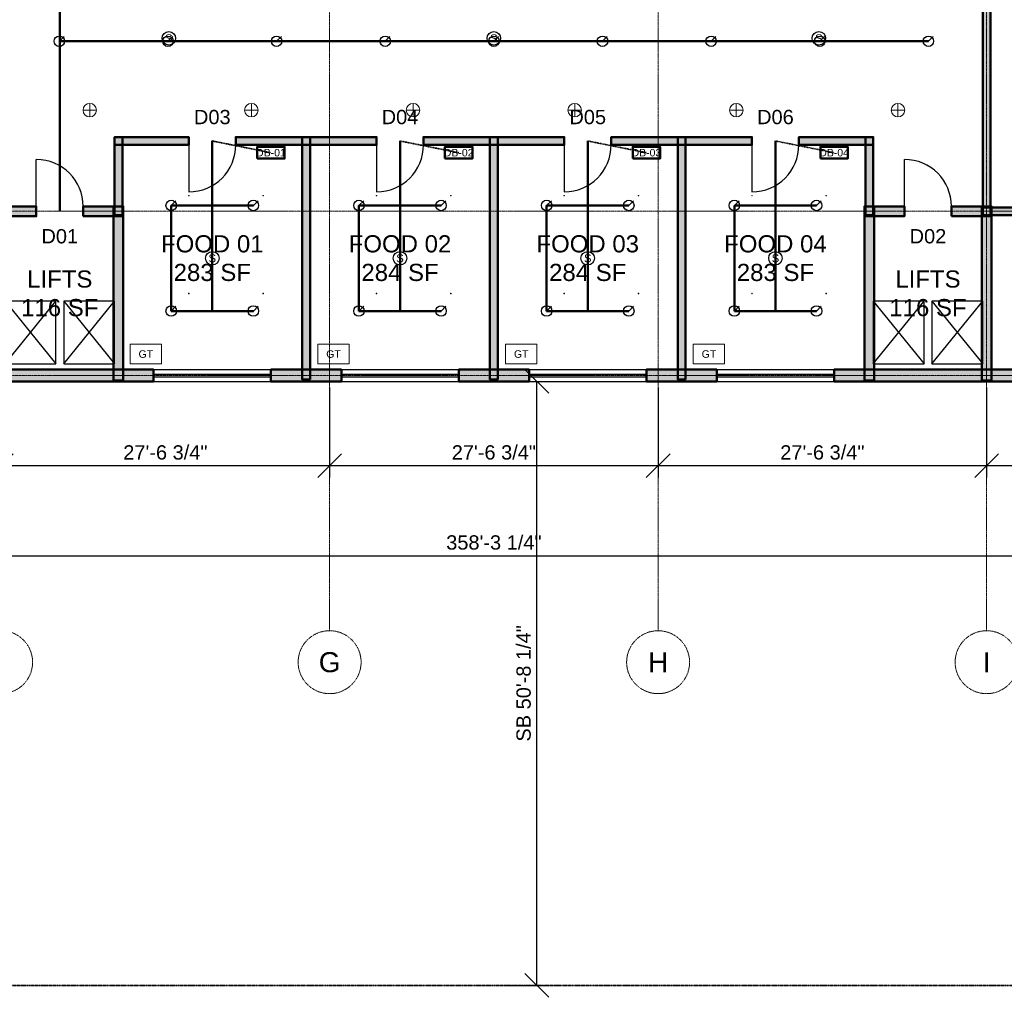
# Model space of a CAD drawing. Header units: inches. Extents: x -108 to 4832, y -12 to 3555.
# Tile 7 of 15: x 1885 to 2876, y -12 to 973. Entities that reach past the tile are written whole.
import ezdxf
from ezdxf.enums import TextEntityAlignment as Align

# ---------------------------------------------------------------- set-up
doc = ezdxf.new("R2010")
doc.units = ezdxf.units.IN
doc.header["$LTSCALE"] = 0.03937
doc.header["$MEASUREMENT"] = 0
for name, pattern in [('CENTER', [5.08, 3.175, -0.635, 0.635, -0.635]), ('DASHED', [1.524, 1.27, -0.254]), ('PHANTOM', [6.35, 3.175, -0.635, 0.635, -0.635, 0.635, -0.635])]:
    doc.linetypes.add(name, pattern=pattern)
for name, color, linetype, lineweight in [('A-ANNO-DIMS', 1, 'Continuous', 18), ('A-ANNO-SYMB', 2, 'Continuous', 18), ('A-AREA-IDEN', 2, 'Continuous', 18), ('A-DOOR', 3, 'Continuous', 25), ('A-FLOR-EVTR', 251, 'Continuous', 25), ('A-GLAZ', 4, 'Continuous', 25), ('A-WALL', 7, 'Continuous', 50), ('A-WALL-PATT', 8, 'Continuous', 9), ('C-PROP-LINE', 1, 'PHANTOM', 35), ('E-ANNO-TEXT', 52, 'Continuous', 18), ('E-DB', 6, 'Continuous', 50), ('E-FALM', 230, 'Continuous', 25), ('E-LITE', 2, 'Continuous', 18), ('E-TRAY', 210, 'DASHED', 35), ('FP-SPRK-HEAD', 1, 'Continuous', 25), ('FP-SPRK-PIPE', 12, 'Continuous', 50), ('M-HVAC-SCD', 4, 'Continuous', 18), ('P-ANNO-TEXT', 94, 'Continuous', 18), ('P-FIXT', 90, 'Continuous', 18), ('S-GRID', 1, 'CENTER', 13)]:
    doc.layers.add(name, color=color, linetype=linetype, lineweight=lineweight)
doc.styles.add('NCS-ARIAL', font='arial.ttf')
doc.dimstyles.new('ARCH-48', dxfattribs={"dimscale": 192, "dimtxt": 0.075, "dimasz": 0.0625, "dimexe": 0.0625, "dimexo": 0.0625, "dimgap": 0.03125, "dimtad": 1, "dimdec": 4, "dimzin": 3, "dimdsep": 46, "dimlunit": 4, "dimtxsty": 'NCS-ARIAL', "dimtsz": 0.0625, "dimcen": 2.5, "dimclrd": 256, "dimclre": 256, "dimclrt": 256, "dimazin": 3, "dimtfac": 1, "dimtmove": 0, "dimatfit": 3})

msp = doc.modelspace()

# ---------------------------------------------------------------- hatches: boundary and pattern name
at = {"layer": 'A-WALL-PATT'}
for points in [[(2862.20472, 775.59055), (2862.20472, 1610.23622), (2854.33071, 1610.23622), (2854.33071, 775.59055)], [(1980.31496, 846.45669), (2055.11811, 846.45669), (2055.11811, 854.33071), (1980.31496, 854.33071)], [(1988.18898, 775.59055), (1988.18898, 854.33071), (1980.31496, 854.33071), (1980.31496, 775.59055)], [(2102.3622, 846.45669), (2244.09449, 846.45669), (2244.09449, 854.33071), (2102.3622, 854.33071)], [(2177.16535, 610.23622), (2177.16535, 854.33071), (2169.29134, 854.33071), (2169.29134, 610.23622)], [(2291.33858, 846.45669), (2433.07087, 846.45669), (2433.07087, 854.33071), (2291.33858, 854.33071)], [(2366.14173, 610.23622), (2366.14173, 854.33071), (2358.26772, 854.33071), (2358.26772, 610.23622)], [(2480.31496, 846.45669), (2622.04724, 846.45669), (2622.04724, 854.33071), (2480.31496, 854.33071)], [(2555.11811, 610.23622), (2555.11811, 854.33071), (2547.24409, 854.33071), (2547.24409, 610.23622)], [(2669.29134, 846.45669), (2744.09449, 846.45669), (2744.09449, 854.33071), (2669.29134, 854.33071)], [(2744.09449, 775.59055), (2744.09449, 854.33071), (2736.22047, 854.33071), (2736.22047, 775.59055)], [(1861.22047, 774.6063), (1901.5748, 774.6063), (1901.5748, 784.44882), (1861.22047, 784.44882)], [(1948.8189, 774.6063), (1989.17323, 774.6063), (1989.17323, 784.44882), (1948.8189, 784.44882)], [(1989.17323, 609.25197), (1989.17323, 784.44882), (1979.33071, 784.44882), (1979.33071, 609.25197)], [(2735.23622, 774.6063), (2775.59055, 774.6063), (2775.59055, 784.44882), (2735.23622, 784.44882)], [(2745.07874, 609.25197), (2745.07874, 784.44882), (2735.23622, 784.44882), (2735.23622, 609.25197)], [(2822.83465, 774.6063), (2863.18898, 774.6063), (2863.18898, 784.44882), (2822.83465, 784.44882)], [(2863.18898, 609.25197), (2863.18898, 784.44882), (2853.34646, 784.44882), (2853.34646, 609.25197)], [(2854.33071, 775.59055), (3003.93701, 775.59055), (3003.93701, 783.46457), (2854.33071, 783.46457)], [(1724.40945, 608.26772), (2019.68504, 608.26772), (2019.68504, 620.07874), (1724.40945, 620.07874)], [(2137.79528, 608.26772), (2208.66142, 608.26772), (2208.66142, 620.07874), (2137.79528, 620.07874)], [(2326.77165, 608.26772), (2397.6378, 608.26772), (2397.6378, 620.07874), (2326.77165, 620.07874)], [(2515.74803, 608.26772), (2586.61417, 608.26772), (2586.61417, 620.07874), (2515.74803, 620.07874)], [(2704.72441, 608.26772), (3082.67717, 608.26772), (3082.67717, 620.07874), (2704.72441, 620.07874)]]:
    msp.add_hatch(color=256, dxfattribs=at).paths.add_polyline_path(points)

# ---------------------------------------------------------------- linework, layer by layer
at = {"layer": 'A-DOOR'}
for p, q in [((2055.11811, 846.45669), (2055.11811, 799.2126)), ((2244.09449, 846.45669), (2244.09449, 799.2126)), ((2433.07087, 846.45669), (2433.07087, 799.2126)), ((2622.04724, 846.45669), (2622.04724, 799.2126)), ((1901.5748, 784.44882), (1901.5748, 831.69291)), ((2775.59055, 784.44882), (2775.59055, 831.69291))]:
    msp.add_line(p, q, dxfattribs=at)
for centre, start, end in [((2055.11811, 846.45669), -90, 0), ((2244.09449, 846.45669), -90, 0), ((2433.07087, 846.45669), -90, 0), ((2622.04724, 846.45669), -90, 0), ((1901.5748, 784.44882), 0, 90), ((2775.59055, 784.44882), 0, 90)]:
    msp.add_arc(centre, 47.24409, start, end, dxfattribs=at)
at = {"layer": 'A-FLOR-EVTR'}
for p, q in [((1870.07874, 625.98425), (1921.25984, 688.97638)), ((1870.07874, 688.97638), (1921.25984, 625.98425)), ((1929.13386, 625.98425), (1980.31496, 688.97638)), ((1929.13386, 688.97638), (1980.31496, 625.98425)), ((2744.09449, 625.98425), (2795.27559, 688.97638)), ((2744.09449, 688.97638), (2795.27559, 625.98425)), ((2803.14961, 625.98425), (2854.33071, 688.97638)), ((2803.14961, 688.97638), (2854.33071, 625.98425))]:
    msp.add_line(p, q, dxfattribs=at)
for points in [[(1870.07874, 625.98425), (1921.25984, 625.98425), (1921.25984, 688.97638), (1870.07874, 688.97638)], [(1929.13386, 625.98425), (1980.31496, 625.98425), (1980.31496, 688.97638), (1929.13386, 688.97638)], [(2744.09449, 625.98425), (2795.27559, 625.98425), (2795.27559, 688.97638), (2744.09449, 688.97638)], [(2803.14961, 625.98425), (2854.33071, 625.98425), (2854.33071, 688.97638), (2803.14961, 688.97638)]]:
    msp.add_lwpolyline(points, close=True, dxfattribs=at)
at = {"layer": 'A-GLAZ'}
for p, q in [((2019.68504, 620.07874), (2137.79528, 620.07874)), ((2019.68504, 615.64961), (2137.79528, 615.64961)), ((2208.66142, 620.07874), (2326.77165, 620.07874)), ((2208.66142, 615.64961), (2326.77165, 615.64961)), ((2397.6378, 620.07874), (2515.74803, 620.07874)), ((2397.6378, 615.64961), (2515.74803, 615.64961)), ((2586.61417, 620.07874), (2704.72441, 620.07874)), ((2586.61417, 615.64961), (2704.72441, 615.64961)), ((2019.68504, 612.69685), (2137.79528, 612.69685)), ((2019.68504, 608.26772), (2137.79528, 608.26772)), ((2208.66142, 612.69685), (2326.77165, 612.69685)), ((2208.66142, 608.26772), (2326.77165, 608.26772)), ((2397.6378, 612.69685), (2515.74803, 612.69685)), ((2397.6378, 608.26772), (2515.74803, 608.26772)), ((2586.61417, 612.69685), (2704.72441, 612.69685)), ((2586.61417, 608.26772), (2704.72441, 608.26772))]:
    msp.add_line(p, q, dxfattribs=at)
at = {"layer": 'A-WALL'}
for p, q in [((2055.11811, 846.45669), (2055.11811, 854.33071)), ((2102.3622, 846.45669), (2102.3622, 854.33071)), ((2244.09449, 846.45669), (2244.09449, 854.33071)), ((2291.33858, 846.45669), (2291.33858, 854.33071)), ((2433.07087, 846.45669), (2433.07087, 854.33071)), ((2480.31496, 846.45669), (2480.31496, 854.33071)), ((2622.04724, 846.45669), (2622.04724, 854.33071)), ((2669.29134, 846.45669), (2669.29134, 854.33071)), ((1901.5748, 774.6063), (1901.5748, 784.44882)), ((1948.8189, 774.6063), (1948.8189, 784.44882)), ((2775.59055, 774.6063), (2775.59055, 784.44882)), ((2822.83465, 774.6063), (2822.83465, 784.44882)), ((2019.68504, 608.26772), (2019.68504, 620.07874)), ((2137.79528, 608.26772), (2137.79528, 620.07874)), ((2208.66142, 608.26772), (2208.66142, 620.07874)), ((2326.77165, 608.26772), (2326.77165, 620.07874)), ((2397.6378, 608.26772), (2397.6378, 620.07874)), ((2515.74803, 608.26772), (2515.74803, 620.07874)), ((2586.61417, 608.26772), (2586.61417, 620.07874)), ((2704.72441, 608.26772), (2704.72441, 620.07874))]:
    msp.add_line(p, q, dxfattribs=at)
for points in [[(2862.20472, 775.59055), (2862.20472, 1610.23622), (2854.33071, 1610.23622), (2854.33071, 775.59055)], [(1980.31496, 846.45669), (2055.11811, 846.45669), (2055.11811, 854.33071), (1980.31496, 854.33071)], [(1988.18898, 775.59055), (1988.18898, 854.33071), (1980.31496, 854.33071), (1980.31496, 775.59055)], [(2102.3622, 846.45669), (2244.09449, 846.45669), (2244.09449, 854.33071), (2102.3622, 854.33071)], [(2177.16535, 610.23622), (2177.16535, 854.33071), (2169.29134, 854.33071), (2169.29134, 610.23622)], [(2291.33858, 846.45669), (2433.07087, 846.45669), (2433.07087, 854.33071), (2291.33858, 854.33071)], [(2366.14173, 610.23622), (2366.14173, 854.33071), (2358.26772, 854.33071), (2358.26772, 610.23622)], [(2480.31496, 846.45669), (2622.04724, 846.45669), (2622.04724, 854.33071), (2480.31496, 854.33071)], [(2555.11811, 610.23622), (2555.11811, 854.33071), (2547.24409, 854.33071), (2547.24409, 610.23622)], [(2669.29134, 846.45669), (2744.09449, 846.45669), (2744.09449, 854.33071), (2669.29134, 854.33071)], [(2744.09449, 775.59055), (2744.09449, 854.33071), (2736.22047, 854.33071), (2736.22047, 775.59055)], [(1861.22047, 774.6063), (1901.5748, 774.6063), (1901.5748, 784.44882), (1861.22047, 784.44882)], [(1948.8189, 774.6063), (1989.17323, 774.6063), (1989.17323, 784.44882), (1948.8189, 784.44882)], [(1989.17323, 609.25197), (1989.17323, 784.44882), (1979.33071, 784.44882), (1979.33071, 609.25197)], [(2735.23622, 774.6063), (2775.59055, 774.6063), (2775.59055, 784.44882), (2735.23622, 784.44882)], [(2745.07874, 609.25197), (2745.07874, 784.44882), (2735.23622, 784.44882), (2735.23622, 609.25197)], [(2822.83465, 774.6063), (2863.18898, 774.6063), (2863.18898, 784.44882), (2822.83465, 784.44882)], [(2863.18898, 609.25197), (2863.18898, 784.44882), (2853.34646, 784.44882), (2853.34646, 609.25197)], [(2854.33071, 775.59055), (3003.93701, 775.59055), (3003.93701, 783.46457), (2854.33071, 783.46457)], [(1724.40945, 608.26772), (2019.68504, 608.26772), (2019.68504, 620.07874), (1724.40945, 620.07874)], [(2137.79528, 608.26772), (2208.66142, 608.26772), (2208.66142, 620.07874), (2137.79528, 620.07874)], [(2326.77165, 608.26772), (2397.6378, 608.26772), (2397.6378, 620.07874), (2326.77165, 620.07874)], [(2515.74803, 608.26772), (2586.61417, 608.26772), (2586.61417, 620.07874), (2515.74803, 620.07874)], [(2704.72441, 608.26772), (3082.67717, 608.26772), (3082.67717, 620.07874), (2704.72441, 620.07874)]]:
    msp.add_lwpolyline(points, close=True, dxfattribs=at)
at = {"layer": 'C-PROP-LINE'}
msp.add_lwpolyline([(0, 0), (4724.40945, 0), (4724.40945, 3543.30709), (0, 3543.30709)], close=True, dxfattribs=at)
at = {"layer": 'E-DB'}
for points in [[(2124.01575, 832.67717), (2151.5748, 832.67717), (2151.5748, 844.48819), (2124.01575, 844.48819)], [(2312.99213, 832.67717), (2340.55118, 832.67717), (2340.55118, 844.48819), (2312.99213, 844.48819)], [(2501.9685, 832.67717), (2529.52756, 832.67717), (2529.52756, 844.48819), (2501.9685, 844.48819)], [(2690.94488, 832.67717), (2718.50394, 832.67717), (2718.50394, 844.48819), (2690.94488, 844.48819)]]:
    msp.add_lwpolyline(points, close=True, dxfattribs=at)
at = {"layer": 'E-FALM'}
for centre in [(2034.99563, 953.74016), (2362.20472, 953.74016), (2689.41382, 953.74016), (2078.74016, 732.28346), (2267.71654, 732.28346), (2456.69291, 732.28346), (2645.66929, 732.28346)]:
    msp.add_circle(centre, 6.80315, dxfattribs=at)
at = {"layer": 'E-LITE'}
for p, q in [((1955.38058, 874.59449), (1955.38058, 888.20079)), ((2118.11024, 874.59449), (2118.11024, 888.20079)), ((2280.8399, 874.59449), (2280.8399, 888.20079)), ((2443.56955, 874.59449), (2443.56955, 888.20079)), ((2606.29921, 874.59449), (2606.29921, 888.20079)), ((2769.02887, 874.59449), (2769.02887, 888.20079)), ((1948.57743, 881.39764), (1962.18373, 881.39764)), ((2111.30709, 881.39764), (2124.91339, 881.39764)), ((2274.03675, 881.39764), (2287.64304, 881.39764)), ((2436.7664, 881.39764), (2450.3727, 881.39764)), ((2599.49606, 881.39764), (2613.10236, 881.39764)), ((2762.22572, 881.39764), (2775.83202, 881.39764))]:
    msp.add_line(p, q, dxfattribs=at)
for centre in [(1955.38058, 881.39764), (2118.11024, 881.39764), (2280.8399, 881.39764), (2443.56955, 881.39764), (2606.29921, 881.39764), (2769.02887, 881.39764)]:
    msp.add_circle(centre, 6.80315, dxfattribs=at)
at = {"layer": 'E-TRAY'}
for p, q in [((2078.74016, 850.3937), (2137.79528, 838.58268)), ((2267.71654, 850.3937), (2326.77165, 838.58268)), ((2456.69291, 850.3937), (2515.74803, 838.58268)), ((2645.66929, 850.3937), (2704.72441, 838.58268))]:
    msp.add_line(p, q, dxfattribs=at)
at = {"layer": 'FP-SPRK-HEAD'}
for p, q in [((1924.75941, 950.7874), (1929.52161, 955.54961)), ((2034.12073, 950.7874), (2038.88294, 955.54961)), ((2143.48206, 950.7874), (2148.24427, 955.54961)), ((2252.84339, 950.7874), (2257.6056, 955.54961)), ((2362.20472, 950.7874), (2366.96693, 955.54961)), ((2471.56605, 950.7874), (2476.32826, 955.54961)), ((2580.92738, 950.7874), (2585.68959, 955.54961)), ((2690.28871, 950.7874), (2695.05092, 955.54961)), ((2799.65004, 950.7874), (2804.41225, 955.54961)), ((2037.40157, 785.43307), (2042.16378, 790.19528)), ((2120.07874, 785.43307), (2124.84094, 790.19528)), ((2226.37795, 785.43307), (2231.14016, 790.19528)), ((2309.05512, 785.43307), (2313.81732, 790.19528)), ((2415.35433, 785.43307), (2420.11654, 790.19528)), ((2498.0315, 785.43307), (2502.7937, 790.19528)), ((2604.33071, 785.43307), (2609.09291, 790.19528)), ((2687.00787, 785.43307), (2691.77008, 790.19528)), ((2037.40157, 679.13386), (2042.16378, 683.89606)), ((2120.07874, 679.13386), (2124.84094, 683.89606)), ((2226.37795, 679.13386), (2231.14016, 683.89606)), ((2309.05512, 679.13386), (2313.81732, 683.89606)), ((2415.35433, 679.13386), (2420.11654, 683.89606)), ((2498.0315, 679.13386), (2502.7937, 683.89606)), ((2604.33071, 679.13386), (2609.09291, 683.89606)), ((2687.00787, 679.13386), (2691.77008, 683.89606))]:
    msp.add_line(p, q, dxfattribs=at)
for centre in [(1924.75941, 950.7874), (2034.12073, 950.7874), (2143.48206, 950.7874), (2252.84339, 950.7874), (2362.20472, 950.7874), (2471.56605, 950.7874), (2580.92738, 950.7874), (2690.28871, 950.7874), (2799.65004, 950.7874), (2037.40157, 785.43307), (2120.07874, 785.43307), (2226.37795, 785.43307), (2309.05512, 785.43307), (2415.35433, 785.43307), (2498.0315, 785.43307), (2604.33071, 785.43307), (2687.00787, 785.43307), (2037.40157, 679.13386), (2120.07874, 679.13386), (2226.37795, 679.13386), (2309.05512, 679.13386), (2415.35433, 679.13386), (2498.0315, 679.13386), (2604.33071, 679.13386), (2687.00787, 679.13386)]:
    msp.add_circle(centre, 5.29134, dxfattribs=at)
at = {"layer": 'FP-SPRK-PIPE'}
for p, q in [((1925.19685, 1694.88189), (1925.19685, 779.52756)), ((1924.75941, 950.7874), (2034.12073, 950.7874)), ((2034.12073, 950.7874), (2143.48206, 950.7874)), ((2143.48206, 950.7874), (2252.84339, 950.7874)), ((2252.84339, 950.7874), (2362.20472, 950.7874)), ((2362.20472, 950.7874), (2471.56605, 950.7874)), ((2471.56605, 950.7874), (2580.92738, 950.7874)), ((2580.92738, 950.7874), (2690.28871, 950.7874)), ((2690.28871, 950.7874), (2799.65004, 950.7874)), ((2078.74016, 679.13386), (2078.74016, 850.3937)), ((2267.71654, 679.13386), (2267.71654, 850.3937)), ((2456.69291, 679.13386), (2456.69291, 850.3937)), ((2645.66929, 679.13386), (2645.66929, 850.3937)), ((2037.40157, 785.43307), (2120.07874, 785.43307)), ((2037.40157, 679.13386), (2037.40157, 785.43307)), ((2226.37795, 785.43307), (2309.05512, 785.43307)), ((2226.37795, 679.13386), (2226.37795, 785.43307)), ((2415.35433, 785.43307), (2498.0315, 785.43307)), ((2415.35433, 679.13386), (2415.35433, 785.43307)), ((2604.33071, 785.43307), (2687.00787, 785.43307)), ((2604.33071, 679.13386), (2604.33071, 785.43307)), ((2037.40157, 679.13386), (2120.07874, 679.13386)), ((2037.40157, 679.13386), (2078.74016, 679.13386)), ((2226.37795, 679.13386), (2309.05512, 679.13386)), ((2226.37795, 679.13386), (2267.71654, 679.13386)), ((2415.35433, 679.13386), (2498.0315, 679.13386)), ((2415.35433, 679.13386), (2456.69291, 679.13386)), ((2604.33071, 679.13386), (2687.00787, 679.13386)), ((2604.33071, 679.13386), (2645.66929, 679.13386))]:
    msp.add_line(p, q, dxfattribs=at)
at = {"layer": 'M-HVAC-SCD'}
for p, q in [((2054.82051, 794.97799), (2055.41571, 795.57319)), ((2054.82051, 795.57319), (2055.41571, 794.97799)), ((2129.62366, 794.97799), (2130.21886, 795.57319)), ((2129.62366, 795.57319), (2130.21886, 794.97799)), ((2243.79689, 794.97799), (2244.39209, 795.57319)), ((2243.79689, 795.57319), (2244.39209, 794.97799)), ((2318.60004, 794.97799), (2319.19524, 795.57319)), ((2318.60004, 795.57319), (2319.19524, 794.97799)), ((2432.77327, 794.97799), (2433.36847, 795.57319)), ((2432.77327, 795.57319), (2433.36847, 794.97799)), ((2507.57642, 794.97799), (2508.17162, 795.57319)), ((2507.57642, 795.57319), (2508.17162, 794.97799)), ((2621.74964, 794.97799), (2622.34484, 795.57319)), ((2621.74964, 795.57319), (2622.34484, 794.97799)), ((2696.55279, 794.97799), (2697.14799, 795.57319)), ((2696.55279, 795.57319), (2697.14799, 794.97799)), ((2054.82051, 696.55279), (2055.41571, 697.14799)), ((2054.82051, 697.14799), (2055.41571, 696.55279)), ((2129.62366, 696.55279), (2130.21886, 697.14799)), ((2129.62366, 697.14799), (2130.21886, 696.55279)), ((2243.79689, 696.55279), (2244.39209, 697.14799)), ((2243.79689, 697.14799), (2244.39209, 696.55279)), ((2318.60004, 696.55279), (2319.19524, 697.14799)), ((2318.60004, 697.14799), (2319.19524, 696.55279)), ((2432.77327, 696.55279), (2433.36847, 697.14799)), ((2432.77327, 697.14799), (2433.36847, 696.55279)), ((2507.57642, 696.55279), (2508.17162, 697.14799)), ((2507.57642, 697.14799), (2508.17162, 696.55279)), ((2621.74964, 696.55279), (2622.34484, 697.14799)), ((2621.74964, 697.14799), (2622.34484, 696.55279)), ((2696.55279, 696.55279), (2697.14799, 697.14799)), ((2696.55279, 697.14799), (2697.14799, 696.55279))]:
    msp.add_line(p, q, dxfattribs=at)
for points in [[(2054.82051, 794.97799), (2055.41571, 794.97799), (2055.41571, 795.57319), (2054.82051, 795.57319)], [(2129.62366, 794.97799), (2130.21886, 794.97799), (2130.21886, 795.57319), (2129.62366, 795.57319)], [(2243.79689, 794.97799), (2244.39209, 794.97799), (2244.39209, 795.57319), (2243.79689, 795.57319)], [(2318.60004, 794.97799), (2319.19524, 794.97799), (2319.19524, 795.57319), (2318.60004, 795.57319)], [(2432.77327, 794.97799), (2433.36847, 794.97799), (2433.36847, 795.57319), (2432.77327, 795.57319)], [(2507.57642, 794.97799), (2508.17162, 794.97799), (2508.17162, 795.57319), (2507.57642, 795.57319)], [(2621.74964, 794.97799), (2622.34484, 794.97799), (2622.34484, 795.57319), (2621.74964, 795.57319)], [(2696.55279, 794.97799), (2697.14799, 794.97799), (2697.14799, 795.57319), (2696.55279, 795.57319)], [(2054.82051, 696.55279), (2055.41571, 696.55279), (2055.41571, 697.14799), (2054.82051, 697.14799)], [(2129.62366, 696.55279), (2130.21886, 696.55279), (2130.21886, 697.14799), (2129.62366, 697.14799)], [(2243.79689, 696.55279), (2244.39209, 696.55279), (2244.39209, 697.14799), (2243.79689, 697.14799)], [(2318.60004, 696.55279), (2319.19524, 696.55279), (2319.19524, 697.14799), (2318.60004, 697.14799)], [(2432.77327, 696.55279), (2433.36847, 696.55279), (2433.36847, 697.14799), (2432.77327, 697.14799)], [(2507.57642, 696.55279), (2508.17162, 696.55279), (2508.17162, 697.14799), (2507.57642, 697.14799)], [(2621.74964, 696.55279), (2622.34484, 696.55279), (2622.34484, 697.14799), (2621.74964, 697.14799)], [(2696.55279, 696.55279), (2697.14799, 696.55279), (2697.14799, 697.14799), (2696.55279, 697.14799)]]:
    msp.add_lwpolyline(points, close=True, dxfattribs=at)
at = {"layer": 'P-FIXT'}
for points in [[(1996.06299, 625.98425), (2027.55906, 625.98425), (2027.55906, 645.66929), (1996.06299, 645.66929)], [(2185.03937, 625.98425), (2216.53543, 625.98425), (2216.53543, 645.66929), (2185.03937, 645.66929)], [(2374.01575, 625.98425), (2405.51181, 625.98425), (2405.51181, 645.66929), (2374.01575, 645.66929)], [(2562.99213, 625.98425), (2594.48819, 625.98425), (2594.48819, 645.66929), (2562.99213, 645.66929)]]:
    msp.add_lwpolyline(points, close=True, dxfattribs=at)
at = {"layer": 'S-GRID'}
for p, q in [((2196.85039, 357.16535), (2196.85039, 3327.87402)), ((2527.55906, 357.16535), (2527.55906, 3327.87402)), ((2858.26772, 357.16535), (2858.26772, 3327.87402)), ((-44.40945, 779.52756), (4768.8189, 779.52756)), ((-44.40945, 614.17323), (4768.8189, 614.17323))]:
    msp.add_line(p, q, dxfattribs=at)
for centre in [(1866.14173, 325.48535), (2196.85039, 325.48535), (2527.55906, 325.48535), (2858.26772, 325.48535)]:
    msp.add_circle(centre, 31.68, dxfattribs=at)

# ---------------------------------------------------------------- texts
at = {"layer": 'A-ANNO-SYMB', "style": 'NCS-ARIAL'}
for s, p in [('D03', (2078.74016, 874.49071)), ('D04', (2267.71654, 874.49071)), ('D05', (2456.69291, 874.49071)), ('D06', (2645.66929, 874.49071)), ('D01', (1925.19685, 754.4463)), ('D02', (2799.2126, 754.4463))]:
    msp.add_text(s, height=14.4, dxfattribs=at).set_placement(p, align=Align.MIDDLE_CENTER)
at = {"layer": 'A-AREA-IDEN', "char_height": 17.28, "attachment_point": 5, "style": 'NCS-ARIAL'}
for s, insert in [('FOOD 01\\P283 SF', (2078.74016, 732.28346)), ('FOOD 02\\P284 SF', (2267.71654, 732.28346)), ('FOOD 03\\P284 SF', (2456.69291, 732.28346)), ('FOOD 04\\P283 SF', (2645.66929, 732.28346)), ('LIFTS\\P116 SF', (1925.19685, 696.85039)), ('LIFTS\\P116 SF', (2799.2126, 696.85039))]:
    msp.add_mtext(s, dxfattribs=dict(at, insert=insert))
at = {"layer": 'E-ANNO-TEXT', "style": 'NCS-ARIAL'}
for s, p in [('DB-01', (2137.79528, 838.58268)), ('DB-02', (2326.77165, 838.58268)), ('DB-03', (2515.74803, 838.58268)), ('DB-04', (2704.72441, 838.58268))]:
    msp.add_text(s, height=7.559055, dxfattribs=at).set_placement(p, align=Align.MIDDLE_CENTER)
at = {"layer": 'E-FALM', "style": 'NCS-ARIAL'}
for p in [(2034.99563, 953.74016), (2362.20472, 953.74016), (2689.41382, 953.74016), (2078.74016, 732.28346), (2267.71654, 732.28346), (2456.69291, 732.28346), (2645.66929, 732.28346)]:
    msp.add_text('S', height=8.16378, dxfattribs=at).set_placement(p, align=Align.MIDDLE_CENTER)
at = {"layer": 'P-ANNO-TEXT', "style": 'NCS-ARIAL'}
for p in [(2011.81102, 635.82677), (2200.7874, 635.82677), (2389.76378, 635.82677), (2578.74016, 635.82677)]:
    msp.add_text('GT', height=7.559055, dxfattribs=at).set_placement(p, align=Align.MIDDLE_CENTER)
at = {"layer": 'S-GRID', "style": 'NCS-ARIAL'}
for s, p in [('G', (2196.85039, 325.48535)), ('H', (2527.55906, 325.48535)), ('I', (2858.26772, 325.48535))]:
    msp.add_text(s, height=20.16, dxfattribs=at).set_placement(p, align=Align.MIDDLE_CENTER)

# ---------------------------------------------------------------- dimensions: what is measured, and where the dimension line sits
at = {"layer": 'A-ANNO-DIMS'}
msp.add_linear_dim(base=(2405.40472, 0), p1=(2362.20472, 0), p2=(2362.20472, 608.26772), angle=90, text='SB 50\'-8 1/4"', dimstyle='ARCH-48', dxfattribs=at).render()
for base, p1, p2, text in [((212.59843, 432.75591), (212.59843, 614.17323), (4511.81102, 614.17323), '358\'-3 1/4"'), ((1866.14173, 523.46457), (1866.14173, 614.17323), (2196.85039, 614.17323), '27\'-6 3/4"'), ((2196.85039, 523.46457), (2196.85039, 614.17323), (2527.55906, 614.17323), '27\'-6 3/4"'), ((2527.55906, 523.46457), (2527.55906, 614.17323), (2858.26772, 614.17323), '27\'-6 3/4"'), ((2858.26772, 523.46457), (2858.26772, 614.17323), (3188.97638, 614.17323), '27\'-6 3/4"')]:
    msp.add_linear_dim(base=base, p1=p1, p2=p2, text=text, dimstyle='ARCH-48', dxfattribs=at).render()

doc.saveas('drawing.dxf')
